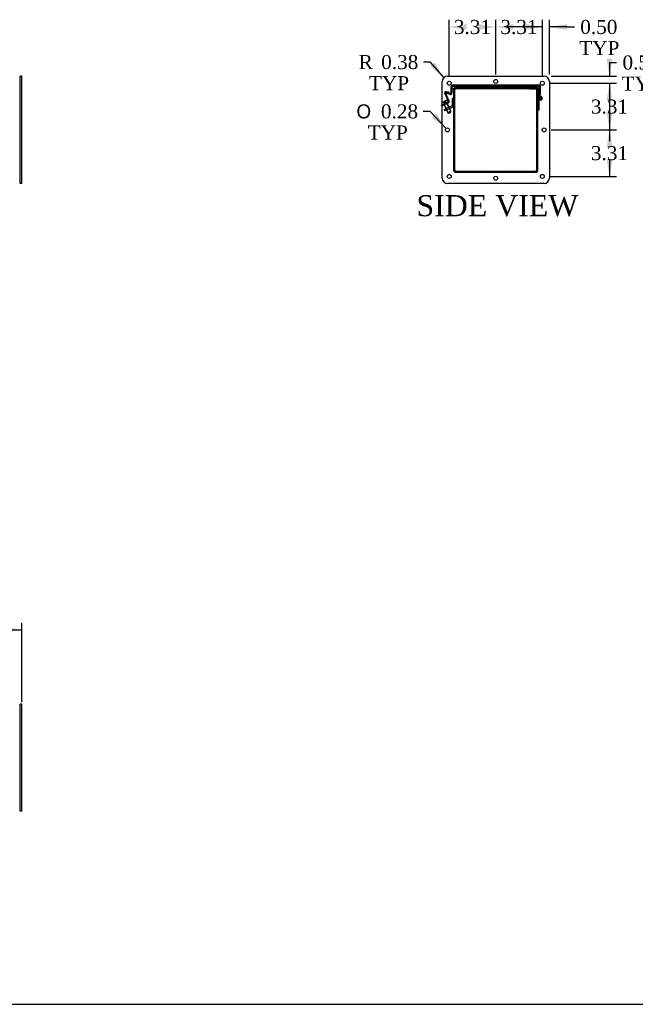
# Model space of a CAD drawing. Header units: inches. Extents: x 1 to 240, y -1 to 159.
# Tile 9 of 14: x 148 to 192, y 0 to 70. Entities that reach past the tile are written whole.
import ezdxf
from ezdxf.enums import TextEntityAlignment as Align
from ezdxf.lldxf.tags import DXFTag

# ---------------------------------------------------------------- set-up
doc = ezdxf.new("R2010")
doc.units = ezdxf.units.IN
doc.header["$MEASUREMENT"] = 0
for name, color, linetype in [('COM40176', 7, 'Continuous'), ('COM52631', 7, 'Continuous'), ('COM70666-2', 7, 'Continuous'), ('COM70693-12', 7, 'Continuous'), ('COM70694-12', 7, 'Continuous'), ('COM70695-2', 7, 'Continuous'), ('Default', 7, 'Continuous'), ('GSK10437', 7, 'Continuous'), ('GSK11095', 7, 'Continuous'), ('HNG86641-1', 7, 'Continuous'), ('HNG86641-2', 7, 'Continuous'), ('HNG86641-3', 7, 'Continuous'), ('QLB30082', 7, 'Continuous'), ('SCS19420', 7, 'Continuous')]:
    doc.layers.add(name, color=color, linetype=linetype)
doc.styles.add('SEACAD_Solid_Edge_ANSI1_Symbols', font='txt')
doc.styles.add('SEACAD_Times_New_Roman', font='times.ttf')
tags = doc.linetypes.add('HIDDEN2', pattern=[0.1875, 0.125, -0.0625]).pattern_tags.tags
tags[6:7] = [DXFTag(74, 4), DXFTag(75, 0), DXFTag(340, '0'), DXFTag(46, 0.0), DXFTag(50, 0.0), DXFTag(44, 0.0), DXFTag(45, 0.0)]
tags[4:5] = [DXFTag(74, 4), DXFTag(75, 0), DXFTag(340, '0'), DXFTag(46, 0.0), DXFTag(50, 0.0), DXFTag(44, 0.0), DXFTag(45, 0.0)]
doc.dimstyles.new('HAMMOND_(STH_-_240x160)', dxfattribs={"dimtxt": 1, "dimasz": 1.25, "dimexe": 0.5, "dimexo": 0.5, "dimgap": 0.25, "dimtad": 0, "dimtih": 1, "dimtoh": 1, "dimzin": 0, "dimdsep": 46, "dimtxsty": 'SEACAD_Times_New_Roman', "dimblk1": '_SE_FILLED', "dimblk2": '_SE_FILLED', "dimsah": 1, "dimcen": 0.5, "dimadec": 0, "dimazin": 0, "dimtfac": 0.8, "dimtofl": 0, "dimtmove": 0, "dimatfit": 3, "dimfxl": 1, "dimtolj": 1, "dimtzin": 0, "dimarcsym": 0})

# ---------------------------------------------------------------- blocks, each defined once
blk = doc.blocks.new('SE')
at = {"layer": 'GSK10437', "color": 7, "linetype": 'Continuous'}
for p, q in [((147.965, 66.021), (147.965, 66.396)), ((148.09, 66.396), (147.965, 66.396)), ((147.965, 59.146), (147.965, 66.021)), ((148.09, 66.021), (148.09, 66.396)), ((148.09, 59.146), (148.09, 66.021)), ((147.965, 58.771), (147.965, 59.146)), ((148.09, 58.771), (148.09, 59.146)), ((148.09, 58.771), (147.965, 58.771))]:
    blk.add_line(p, q, dxfattribs=at)
blk = doc.blocks.new('SE1')
at = {"layer": 'GSK10437', "color": 7, "linetype": 'Continuous'}
for p, q in [((147.965, 21.377), (147.965, 21.752)), ((148.09, 21.752), (147.965, 21.752)), ((148.09, 21.377), (148.09, 21.752)), ((147.965, 14.502), (147.965, 21.377)), ((148.09, 14.502), (148.09, 21.377)), ((147.965, 14.127), (147.965, 14.502)), ((148.09, 14.127), (147.965, 14.127)), ((148.09, 14.127), (148.09, 14.502))]:
    blk.add_line(p, q, dxfattribs=at)
blk = doc.blocks.new('SE4')
at = {"layer": 'COM40176', "color": 7, "linetype": 'HIDDEN2'}
for p, q in [((178.433, 64.601), (178.163, 65.181)), ((178.485, 64.625), (178.214, 65.205)), ((178.243, 65.246), (178.468, 65.227)), ((178.248, 65.303), (178.473, 65.283)), ((178.468, 65.227), (178.473, 65.283)), ((177.982, 64.359), (178.101, 64.414)), ((178.101, 64.414), (178.419, 64.563)), ((178.125, 64.363), (178.443, 64.511)), ((178.309, 64.448), (178.285, 64.5)), ((178.125, 64.363), (177.982, 64.296)), ((178.054, 64.329), (178.03, 64.381))]:
    blk.add_line(p, q, dxfattribs=at)
at = {"layer": 'COM40176', "color": 7, "linetype": 'Continuous'}
for p, q in [((177.931, 64.335), (177.982, 64.359)), ((177.955, 64.283), (177.931, 64.335)), ((177.982, 64.296), (177.955, 64.283))]:
    blk.add_line(p, q, dxfattribs=at)
at = {"layer": 'COM40176', "color": 7, "linetype": 'HIDDEN2'}
for centre, radius, start, end in [((178.241, 65.217), 0.086, 85, 205), ((178.241, 65.217), 0.029, 85, 205), ((178.407, 64.589), 0.029, 295, 25), ((178.407, 64.589), 0.086, 295, 25)]:
    blk.add_arc(centre, radius, start, end, dxfattribs=at)
at = {"layer": 'COM52631', "color": 7, "linetype": 'HIDDEN2'}
for p, q in [((178.7, 64.802), (178.7, 64.33)), ((178.795, 64.802), (178.7, 64.802)), ((178.131, 64.034), (178.302, 64.114)), ((178.131, 64.034), (178.172, 63.948)), ((178.172, 63.948), (178.342, 64.028)), ((178.262, 64.095), (178.302, 64.009)), ((178.302, 64.114), (178.672, 64.287)), ((178.342, 64.028), (178.712, 64.2)), ((178.495, 64.099), (178.455, 64.185))]:
    blk.add_line(p, q, dxfattribs=at)
for radius in [0.048, 0.143]:
    blk.add_arc((178.652, 64.33), radius, 295, 0, dxfattribs=at)
at = {"layer": 'COM70666-2', "color": 7, "linetype": 'HIDDEN2'}
for p, q in [((178.826, 65.325), (178.826, 65.489)), ((178.889, 65.552), (179.053, 65.552)), ((184.537, 65.552), (184.701, 65.552)), ((184.763, 65.489), (184.763, 65.325)), ((178.826, 59.677), (178.826, 59.841)), ((179.053, 59.615), (178.889, 59.615)), ((184.701, 59.615), (184.537, 59.615)), ((184.763, 59.841), (184.763, 59.677))]:
    blk.add_line(p, q, dxfattribs=at)
at = {"layer": 'COM70666-2', "color": 7, "linetype": 'Continuous'}
for p, q in [((178.826, 59.841), (178.826, 65.325)), ((179.053, 65.552), (184.537, 65.552)), ((184.763, 65.325), (184.763, 59.841)), ((184.537, 59.615), (179.053, 59.615))]:
    blk.add_line(p, q, dxfattribs=at)
at = {"layer": 'COM70666-2', "color": 7, "linetype": 'HIDDEN2'}
for centre, start, end in [((178.889, 65.489), 90, 180), ((184.701, 65.489), 0, 90), ((178.889, 59.677), 180, 270), ((184.701, 59.677), 270, 0)]:
    blk.add_arc(centre, 0.0625, start, end, dxfattribs=at)
at = {"layer": 'COM70693-12', "color": 7, "linetype": 'HIDDEN2'}
for p, q in [((178.795, 65.475), (178.795, 59.691)), ((178.867, 65.475), (178.867, 65.441)), ((179.42, 65.583), (178.903, 65.583)), ((178.937, 65.511), (178.903, 65.511)), ((179.42, 65.552), (179.42, 65.583)), ((184.687, 65.583), (184.17, 65.583)), ((184.17, 65.552), (184.17, 65.583)), ((184.687, 65.511), (184.653, 65.511)), ((184.723, 65.441), (184.723, 65.475)), ((184.795, 59.691), (184.795, 65.475)), ((178.867, 59.726), (178.867, 59.691)), ((178.903, 59.655), (178.938, 59.655)), ((178.903, 59.583), (184.687, 59.583)), ((184.652, 59.655), (184.687, 59.655)), ((184.723, 59.691), (184.723, 59.726))]:
    blk.add_line(p, q, dxfattribs=at)
at = {"layer": 'COM70693-12', "color": 7, "linetype": 'Continuous'}
for p, q in [((178.867, 65.441), (178.867, 59.726)), ((179.42, 65.511), (178.937, 65.511)), ((179.42, 65.511), (179.42, 65.552)), ((184.17, 65.511), (184.17, 65.552)), ((184.653, 65.511), (184.17, 65.511)), ((184.723, 59.726), (184.723, 65.441)), ((178.938, 59.655), (184.652, 59.655))]:
    blk.add_line(p, q, dxfattribs=at)
at = {"layer": 'COM70693-12', "color": 7, "linetype": 'HIDDEN2'}
for centre, radius, start, end in [((178.903, 65.475), 0.108, 90, 180), ((178.903, 65.475), 0.036, 90, 180), ((184.687, 65.475), 0.108, 0, 90), ((184.687, 65.475), 0.036, 0, 90), ((178.903, 59.691), 0.108, 180, 270), ((178.903, 59.691), 0.036, 180, 270), ((184.687, 59.691), 0.108, 270, 0), ((184.687, 59.691), 0.036, 270, 0)]:
    blk.add_arc(centre, radius, start, end, dxfattribs=at)
at = {"layer": 'COM70694-12', "color": 7, "linetype": 'HIDDEN2'}
for p, q in [((178.37, 65.146), (178.388, 65.215)), ((178.544, 65.102), (178.37, 65.146)), ((178.562, 65.172), (178.388, 65.215)), ((178.606, 65.647), (178.606, 65.207)), ((178.678, 65.647), (178.678, 65.207)), ((184.873, 65.755), (178.714, 65.755)), ((184.873, 65.683), (178.714, 65.683)), ((184.909, 65.099), (184.909, 65.647)), ((184.981, 65.129), (184.909, 65.129)), ((184.981, 65.099), (184.981, 65.647)), ((184.909, 65.099), (184.981, 65.099))]:
    blk.add_line(p, q, dxfattribs=at)
for centre, radius, start, end in [((178.57, 65.207), 0.108, 256, 0), ((178.57, 65.207), 0.036, 256, 0), ((178.714, 65.647), 0.108, 90, 180), ((178.714, 65.647), 0.036, 90, 180), ((184.873, 65.647), 0.108, 0, 90), ((184.873, 65.647), 0.036, 0, 90)]:
    blk.add_arc(centre, radius, start, end, dxfattribs=at)
at = {"layer": 'COM70695-2', "color": 7, "linetype": 'HIDDEN2'}
for p, q in [((184.139, 65.583), (179.451, 65.583)), ((179.451, 65.583), (179.451, 65.552)), ((184.139, 65.583), (184.139, 65.552))]:
    blk.add_line(p, q, dxfattribs=at)
at = {"layer": 'COM70695-2', "color": 7, "linetype": 'Continuous'}
for p, q in [((179.451, 65.552), (179.451, 65.511)), ((184.139, 65.511), (179.451, 65.511)), ((184.139, 65.552), (184.139, 65.511))]:
    blk.add_line(p, q, dxfattribs=at)
at = {"layer": 'GSK10437', "color": 7, "linetype": 'Continuous'}
for p, q in [((177.982, 59.146), (177.982, 66.021)), ((178.357, 66.396), (185.232, 66.396)), ((185.607, 66.021), (185.607, 59.146)), ((178.825, 59.864), (178.825, 65.303)), ((179.075, 65.553), (184.514, 65.553)), ((184.764, 65.303), (184.764, 59.864)), ((184.514, 59.614), (179.075, 59.614)), ((185.232, 58.771), (178.357, 58.771))]:
    blk.add_line(p, q, dxfattribs=at)
for centre in [(178.482, 65.896), (181.795, 66.021), (185.107, 65.896), (178.357, 62.583), (185.232, 62.583), (178.482, 59.271), (181.795, 59.146), (185.107, 59.271)]:
    blk.add_circle(centre, 0.141, dxfattribs=at)
for centre, radius, start, end in [((178.357, 66.021), 0.375, 90, 180), ((185.232, 66.021), 0.375, 0, 90), ((179.075, 65.303), 0.25, 90, 180), ((184.514, 65.303), 0.25, 0, 90), ((179.075, 59.864), 0.25, 180, 270), ((184.514, 59.864), 0.25, 270, 0), ((178.357, 59.146), 0.375, 180, 270), ((185.232, 59.146), 0.375, 270, 0)]:
    blk.add_arc(centre, radius, start, end, dxfattribs=at)
at = {"layer": 'GSK11095', "color": 7, "linetype": 'HIDDEN2'}
for p, q in [((178.678, 65.683), (179.428, 65.683)), ((178.678, 65.495), (178.678, 65.683)), ((178.916, 65.495), (178.678, 65.495)), ((179.428, 65.683), (179.428, 65.552)), ((184.159, 65.683), (179.428, 65.683)), ((179.428, 65.683), (179.428, 65.552)), ((179.428, 65.683), (179.428, 65.683)), ((184.909, 65.683), (184.159, 65.683)), ((184.159, 65.683), (184.159, 65.552)), ((184.159, 65.683), (184.159, 65.495)), ((184.159, 65.683), (184.159, 65.683)), ((184.674, 65.495), (184.909, 65.495)), ((184.909, 65.495), (184.909, 65.683))]:
    blk.add_line(p, q, dxfattribs=at)
at = {"layer": 'GSK11095', "color": 7, "linetype": 'Continuous'}
for p, q in [((179.428, 65.495), (178.916, 65.495)), ((179.428, 65.552), (179.428, 65.495)), ((179.428, 65.552), (179.428, 65.495)), ((184.159, 65.495), (179.428, 65.495)), ((179.428, 65.495), (179.428, 65.495)), ((184.159, 65.552), (184.159, 65.495)), ((184.159, 65.495), (184.674, 65.495)), ((184.159, 65.495), (184.159, 65.495))]:
    blk.add_line(p, q, dxfattribs=at)
at = {"layer": 'HNG86641-1', "color": 7, "linetype": 'HIDDEN2'}
for p, q in [((184.834, 65.642), (184.909, 65.642)), ((184.834, 64.989), (184.834, 65.642)), ((184.834, 64.989), (184.909, 64.989)), ((184.834, 64.989), (184.834, 64.829)), ((184.909, 65.099), (184.909, 64.989)), ((184.909, 64.829), (184.909, 64.989)), ((184.915, 64.954), (184.946, 64.886))]:
    blk.add_line(p, q, dxfattribs=at)
blk.add_arc((184.972, 64.829), 0.137, 180, 232.89828, dxfattribs=at)
at = {"layer": 'HNG86641-2', "color": 7, "linetype": 'HIDDEN2'}
for p, q in [((184.837, 64.854), (184.795, 64.629)), ((184.879, 64.669), (184.802, 64.669)), ((184.87, 64.622), (184.91, 64.84)), ((184.87, 64.016), (184.87, 64.622)), ((184.935, 64.778), (184.889, 64.719)), ((184.795, 64.016), (184.87, 64.016))]:
    blk.add_line(p, q, dxfattribs=at)
blk.add_arc((184.972, 64.829), 0.137, 232.89828, 169.45483, dxfattribs=at)
at = {"layer": 'HNG86641-3', "color": 7, "linetype": 'HIDDEN2'}
blk.add_circle((184.972, 64.829), 0.0625, dxfattribs=at)
at = {"layer": 'QLB30082', "color": 7, "linetype": 'HIDDEN2'}
for p, q in [((180.534, 65.653), (180.534, 65.683)), ((180.909, 65.653), (180.534, 65.653)), ((182.659, 65.653), (180.909, 65.653)), ((181.804, 65.643), (181.804, 65.653)), ((181.804, 65.643), (181.812, 65.643)), ((181.817, 65.654), (181.817, 65.641)), ((181.817, 65.643), (182.054, 65.643)), ((181.822, 65.643), (181.822, 65.653)), ((181.825, 65.643), (181.825, 65.653)), ((181.832, 65.643), (181.832, 65.653)), ((181.841, 65.654), (181.841, 65.641)), ((181.844, 65.654), (181.844, 65.641)), ((181.846, 65.643), (181.846, 65.653)), ((181.849, 65.643), (181.849, 65.653)), ((181.85, 65.643), (181.85, 65.653)), ((181.862, 65.643), (181.862, 65.653)), ((181.863, 65.643), (181.863, 65.653)), ((181.876, 65.643), (181.876, 65.653)), ((181.884, 65.643), (181.884, 65.653)), ((181.902, 65.643), (181.902, 65.653)), ((181.927, 65.643), (181.927, 65.653)), ((181.939, 65.643), (181.939, 65.653)), ((181.943, 65.643), (181.943, 65.653)), ((181.945, 65.641), (181.945, 65.654)), ((181.954, 65.643), (181.954, 65.653)), ((181.969, 65.641), (181.969, 65.654)), ((181.981, 65.643), (181.981, 65.653)), ((181.985, 65.643), (181.985, 65.653)), ((181.991, 65.643), (181.991, 65.653)), ((181.994, 65.643), (181.994, 65.653)), ((182.004, 65.643), (182.004, 65.653)), ((182.022, 65.643), (182.022, 65.653)), ((182.027, 65.641), (182.027, 65.654)), ((182.05, 65.653), (182.05, 65.654)), ((182.05, 65.641), (182.05, 65.654)), ((182.05, 65.643), (182.05, 65.653)), ((182.05, 65.641), (182.05, 65.643)), ((182.054, 65.641), (182.054, 65.654)), ((183.034, 65.653), (182.659, 65.653)), ((183.034, 65.653), (183.034, 65.683))]:
    blk.add_line(p, q, dxfattribs=at)
at = {"layer": 'SCS19420', "color": 7, "linetype": 'HIDDEN2'}
for p, q in [((178.02, 64.569), (178.019, 64.569)), ((178.02, 64.569), (178.027, 64.573)), ((178.051, 64.501), (178.02, 64.569)), ((178.027, 64.573), (178.101, 64.607)), ((178.051, 64.501), (178.111, 64.529)), ((178.078, 64.597), (178.106, 64.538)), ((178.094, 64.411), (178.114, 64.42)), ((178.116, 64.482), (178.097, 64.523)), ((178.101, 64.607), (178.128, 64.548)), ((178.111, 64.529), (178.142, 64.543)), ((178.407, 63.792), (178.114, 64.42)), ((178.161, 64.503), (178.116, 64.482)), ((178.142, 64.543), (178.187, 64.565)), ((178.161, 64.503), (178.142, 64.544)), ((178.206, 64.524), (178.161, 64.503)), ((178.164, 64.637), (178.235, 64.67)), ((178.192, 64.578), (178.164, 64.637)), ((178.215, 64.588), (178.187, 64.647)), ((178.187, 64.565), (178.217, 64.579)), ((178.206, 64.524), (178.187, 64.565)), ((178.252, 64.545), (178.206, 64.524)), ((178.217, 64.579), (178.278, 64.607)), ((178.252, 64.545), (178.233, 64.586)), ((178.235, 64.67), (178.246, 64.674)), ((178.278, 64.607), (178.246, 64.674)), ((178.32, 64.516), (178.301, 64.507)), ((178.593, 63.879), (178.301, 64.507)), ((178.604, 63.908), (178.32, 64.516)), ((178.412, 64.587), (178.4, 64.614)), ((178.094, 64.411), (178.377, 63.803)), ((178.604, 63.908), (178.377, 63.803)), ((178.377, 63.803), (178.457, 63.774)), ((178.457, 63.774), (178.575, 63.829)), ((178.575, 63.829), (178.604, 63.908))]:
    blk.add_line(p, q, dxfattribs=at)
at = {"layer": 'SCS19420', "color": 7, "linetype": 'Continuous'}
blk.add_line((177.965, 64.411), (177.977, 64.384), dxfattribs=at)
for centre, radius, start, end in [((178.073, 64.462), 0.12, 139.29652, 205), ((178, 64.395), 0.025, 205, 225.41012)]:
    blk.add_arc(centre, radius, start, end, dxfattribs=at)
at = {"layer": 'SCS19420', "color": 7, "linetype": 'HIDDEN2'}
for centre, radius, start, end in [((178.073, 64.462), 0.12, 115, 139.29652), ((178.138, 64.553), 0.035, 205, 221.60155), ((178.138, 64.553), 0.01, 205, 295), ((178.183, 64.574), 0.01, 295, 25), ((178.183, 64.574), 0.035, 8.39845, 25), ((178.291, 64.563), 0.12, 25, 111.93601), ((178.39, 64.576), 0.025, 295, 25), ((178, 64.395), 0.025, 225.41012, 295)]:
    blk.add_arc(centre, radius, start, end, dxfattribs=at)
blk = doc.blocks.new('DMBLK115')
at = {"layer": 'Default', "linetype": 'Continuous', "transparency": 16777216}
for points in [[(183.857, 70.106), (183.857, 69.689), (185.107, 69.898)], [(186.857, 70.106), (185.607, 69.898), (186.857, 69.689)]]:
    blk.add_hatch(color=7, dxfattribs=at).paths.add_polyline_path(points)
at = {"layer": 'Default', "color": 7, "linetype": 'Continuous', "transparency": 16777216}
for p, q in [((185.107, 66.396), (185.107, 70.398)), ((185.607, 66.521), (185.607, 70.398)), ((185.107, 69.898), (182.607, 69.898)), ((186.882, 69.898), (185.607, 69.898)), ((186.882, 69.898), (187.382, 69.898))]:
    blk.add_line(p, q, dxfattribs=at)
at = {"layer": 'Default', "color": 7, "linetype": 'Continuous', "transparency": 16777216, "style": 'SEACAD_Times_New_Roman'}
for s, p in [('0.50', (187.803, 70.398)), ('TYP', (187.732, 68.898))]:
    blk.add_text(s, height=1, dxfattribs=at).set_placement(p, align=Align.TOP_LEFT)
blk = doc.blocks.new('_SE_FILLED')
at = {"color": 0}
blk.add_line((0, 0), (-1, 0), dxfattribs=at)
blk.add_solid([(0, 0), (-1, -0.1665), (-1, 0.1665), (0, 0)], dxfattribs=at)
blk = doc.blocks.new('DMBLK116')
at = {"layer": 'Default', "linetype": 'Continuous', "transparency": 16777216}
for points in [[(183.045, 70.106), (181.795, 69.898), (183.045, 69.689)], [(183.857, 70.106), (183.857, 69.689), (185.107, 69.898)]]:
    blk.add_hatch(color=7, dxfattribs=at).paths.add_polyline_path(points)
at = {"layer": 'Default', "color": 7, "linetype": 'Continuous', "transparency": 16777216}
for p, q in [((181.795, 66.521), (181.795, 70.398)), ((185.107, 66.396), (185.107, 70.398))]:
    blk.add_line(p, q, dxfattribs=at)
at = {"layer": 'Default', "color": 7, "linetype": 'Continuous', "transparency": 16777216, "style": 'SEACAD_Times_New_Roman'}
blk.add_text('3.31', height=1, dxfattribs=at).set_placement((182.124, 70.398), align=Align.TOP_LEFT)
blk = doc.blocks.new('DMBLK117')
at = {"layer": 'Default', "linetype": 'Continuous', "transparency": 16777216}
for points in [[(179.732, 70.106), (178.482, 69.898), (179.732, 69.689)], [(180.545, 70.106), (180.545, 69.689), (181.795, 69.898)]]:
    blk.add_hatch(color=7, dxfattribs=at).paths.add_polyline_path(points)
at = {"layer": 'Default', "color": 7, "linetype": 'Continuous', "transparency": 16777216}
for p, q in [((178.482, 66.396), (178.482, 70.398)), ((181.795, 66.521), (181.795, 70.398))]:
    blk.add_line(p, q, dxfattribs=at)
at = {"layer": 'Default', "color": 7, "linetype": 'Continuous', "transparency": 16777216, "style": 'SEACAD_Times_New_Roman'}
blk.add_text('3.31', height=1, dxfattribs=at).set_placement((178.812, 70.398), align=Align.TOP_LEFT)
blk = doc.blocks.new('DMBLK118')
at = {"layer": 'Default', "linetype": 'Continuous', "transparency": 16777216}
for points in [[(190.093, 67.646), (189.676, 67.646), (189.885, 66.396)], [(190.093, 64.646), (189.885, 65.896), (189.676, 64.646)]]:
    blk.add_hatch(color=7, dxfattribs=at).paths.add_polyline_path(points)
at = {"layer": 'Default', "color": 7, "linetype": 'Continuous', "transparency": 16777216}
for p, q in [((189.885, 67.372), (190.385, 67.372)), ((189.885, 67.372), (189.885, 66.396)), ((185.607, 65.896), (190.385, 65.896)), ((185.732, 66.396), (190.385, 66.396)), ((189.885, 65.896), (189.885, 63.396))]:
    blk.add_line(p, q, dxfattribs=at)
at = {"layer": 'Default', "color": 7, "linetype": 'Continuous', "transparency": 16777216, "style": 'SEACAD_Times_New_Roman'}
for s, p in [('0.50', (190.806, 67.872)), ('TYP', (190.735, 66.372))]:
    blk.add_text(s, height=1, dxfattribs=at).set_placement(p, align=Align.TOP_LEFT)
blk = doc.blocks.new('DMBLK119')
at = {"layer": 'Default', "linetype": 'Continuous', "transparency": 16777216}
for points in [[(190.093, 64.646), (189.885, 65.896), (189.676, 64.646)], [(190.093, 63.833), (189.676, 63.833), (189.885, 62.583)]]:
    blk.add_hatch(color=7, dxfattribs=at).paths.add_polyline_path(points)
at = {"layer": 'Default', "color": 7, "linetype": 'Continuous', "transparency": 16777216}
for p, q in [((185.607, 65.896), (190.385, 65.896)), ((189.885, 65.896), (189.885, 65.089)), ((189.885, 63.739), (189.885, 62.583)), ((185.732, 62.583), (190.385, 62.583))]:
    blk.add_line(p, q, dxfattribs=at)
at = {"layer": 'Default', "color": 7, "linetype": 'Continuous', "transparency": 16777216, "style": 'SEACAD_Times_New_Roman'}
blk.add_text('3.31', height=1, dxfattribs=at).set_placement((188.558, 64.739), align=Align.TOP_LEFT)
blk = doc.blocks.new('DMBLK120')
at = {"layer": 'Default', "linetype": 'Continuous', "transparency": 16777216}
for points in [[(190.093, 61.333), (189.885, 62.583), (189.676, 61.333)], [(190.093, 60.521), (189.676, 60.521), (189.885, 59.271)]]:
    blk.add_hatch(color=7, dxfattribs=at).paths.add_polyline_path(points)
at = {"layer": 'Default', "color": 7, "linetype": 'Continuous', "transparency": 16777216}
for p, q in [((185.732, 62.583), (190.385, 62.583)), ((189.885, 62.583), (189.885, 61.777)), ((189.885, 60.427), (189.885, 59.271)), ((185.607, 59.271), (190.385, 59.271))]:
    blk.add_line(p, q, dxfattribs=at)
at = {"layer": 'Default', "color": 7, "linetype": 'Continuous', "transparency": 16777216, "style": 'SEACAD_Times_New_Roman'}
blk.add_text('3.31', height=1, dxfattribs=at).set_placement((188.558, 61.427), align=Align.TOP_LEFT)
blk = doc.blocks.new('DMBLK121')
at = {"layer": 'Default', "linetype": 'Continuous', "transparency": 16777216}
blk.add_hatch(color=7, dxfattribs=at).paths.add_polyline_path([(177.13, 67.106), (178.11, 66.303), (177.444, 67.381)])
at = {"layer": 'Default', "color": 7, "linetype": 'Continuous', "transparency": 16777216}
for p, q in [((177.149, 67.402), (176.649, 67.402)), ((178.11, 66.303), (177.149, 67.402))]:
    blk.add_line(p, q, dxfattribs=at)
at = {"layer": 'Default', "color": 7, "linetype": 'Continuous', "transparency": 16777216, "style": 'SEACAD_Times_New_Roman'}
for s, p in [('0.38', (173.645, 67.902)), ('R', (172.049, 67.902)), ('TYP', (172.776, 66.402))]:
    blk.add_text(s, height=1, dxfattribs=at).set_placement(p, align=Align.TOP_LEFT)
blk = doc.blocks.new('DMBLK122')
at = {"layer": 'Default', "linetype": 'Continuous', "transparency": 16777216}
blk.add_hatch(color=7, dxfattribs=at).paths.add_polyline_path([(177.256, 63.457), (178.261, 62.686), (177.561, 63.742)])
at = {"layer": 'Default', "color": 7, "linetype": 'Continuous', "transparency": 16777216}
for p, q in [((177.133, 63.894), (176.633, 63.894)), ((178.261, 62.686), (177.133, 63.894))]:
    blk.add_line(p, q, dxfattribs=at)
for s, style, p in [('O', 'SEACAD_Solid_Edge_ANSI1_Symbols', (171.889, 64.394)), ('0.28', 'SEACAD_Times_New_Roman', (173.629, 64.394)), ('TYP', 'SEACAD_Times_New_Roman', (172.688, 62.894))]:
    blk.add_text(s, height=1, dxfattribs=dict(at, style=style)).set_placement(p, align=Align.TOP_LEFT)
blk = doc.blocks.new('DMBLK125')
at = {"layer": 'Default', "linetype": 'Continuous', "transparency": 16777216}
for points in [[(29.165, 27.235), (27.915, 27.026), (29.165, 26.818)], [(146.84, 27.235), (146.84, 26.818), (148.09, 27.026)]]:
    blk.add_hatch(color=7, dxfattribs=at).paths.add_polyline_path(points)
at = {"layer": 'Default', "color": 7, "linetype": 'Continuous', "transparency": 16777216}
for p, q in [((27.915, 21.877), (27.915, 27.526)), ((148.09, 21.877), (148.09, 27.526)), ((27.915, 27.026), (85.567, 27.026)), ((90.438, 27.026), (148.09, 27.026))]:
    blk.add_line(p, q, dxfattribs=at)
at = {"layer": 'Default', "color": 7, "linetype": 'Continuous', "transparency": 16777216, "style": 'SEACAD_Times_New_Roman'}
blk.add_text('120.18', height=1, dxfattribs=at).set_placement((85.917, 27.526), align=Align.TOP_LEFT)
blk = doc.blocks.new('BORDER')
at = {"layer": 'Default', "color": 7, "linetype": 'Continuous'}
blk.add_line((-41.86, 0), (0, 0), dxfattribs=at)

msp = doc.modelspace()

# ---------------------------------------------------------------- block references
at = {"layer": 'Default', "color": 7, "xscale": 5.7, "yscale": 5.7, "zscale": 5.7}
msp.add_blockref('BORDER', (239.562, 0.401), dxfattribs=at)
at = {"layer": 'Default'}
for name in ['SE', 'SE4', 'SE1']:
    msp.add_blockref(name, (0, 0), dxfattribs=at)

# ---------------------------------------------------------------- texts
at = {"layer": 'Default', "color": 7, "linetype": 'Continuous', "style": 'SEACAD_Times_New_Roman'}
msp.add_text('SIDE VIEW', height=1.5, dxfattribs=at).set_placement((176.153, 57.941), align=Align.TOP_LEFT)

# ---------------------------------------------------------------- dimensions: what is measured, and where the dimension line sits
at = {"layer": 'Default', "color": 7, "linetype": 'Continuous'}
for base, p1, p2, picture, middle in [((178.482, 69.898), (181.795, 66.021), (178.482, 65.896), 'DMBLK117', (180.139, 69.898)), ((181.795, 69.898), (185.107, 65.896), (181.795, 66.021), 'DMBLK116', (183.451, 69.898))]:
    dim = msp.add_linear_dim(base=base, p1=p1, p2=p2, text='\\A1;<>', dimstyle='HAMMOND_(STH_-_240x160)', dxfattribs=at)
    dim.commit()
    dim.dimension.update_dxf_attribs({"geometry": picture, "text_midpoint": middle, "dimtype": 160})
dim = msp.add_linear_dim(base=(185.107, 69.898), p1=(185.607, 66.021), p2=(185.107, 65.896), text='\\A1;<>\\PTYP', dimstyle='HAMMOND_(STH_-_240x160)', override={"dimtmove": 1}, dxfattribs=at)
dim.commit()
dim.dimension.update_dxf_attribs({"geometry": 'DMBLK115', "text_midpoint": (187.382, 69.898), "dimtype": 160})
dim = msp.add_radius_dim(center=(178.3574, 66.0207), mpoint=(178.1104, 66.3029), text='\\A1;<>\\PTYP', dimstyle='HAMMOND_(STH_-_240x160)', dxfattribs=at)
dim.commit()
dim.dimension.update_dxf_attribs({"geometry": 'DMBLK121', "text_midpoint": (176.6487, 67.4018), "dimtype": 164})
dim = msp.add_linear_dim(base=(189.885, 65.896), p1=(185.232, 66.396), p2=(185.107, 65.896), angle=90, text='\\A1;<>\\PTYP', dimstyle='HAMMOND_(STH_-_240x160)', override={"dimtmove": 1}, dxfattribs=at)
dim.commit()
dim.dimension.update_dxf_attribs({"geometry": 'DMBLK118', "text_midpoint": (190.385, 67.372), "dimtype": 160})
for base, p1, p2, angle, picture, middle, dimtype in [((189.885, 62.583), (185.107, 65.896), (185.232, 62.583), 90, 'DMBLK119', (189.885, 64.239), 160), ((189.885, 59.271), (185.232, 62.583), (185.107, 59.271), 90, 'DMBLK120', (189.885, 60.927), 160), ((27.914962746, 27.026286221), (27.914962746, 21.377292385), (148.089962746, 21.377292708), 0.000000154, 'DMBLK125', (88.002461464, 27.026286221), 161)]:
    dim = msp.add_linear_dim(base=base, p1=p1, p2=p2, angle=angle, text='\\A1;<>', dimstyle='HAMMOND_(STH_-_240x160)', dxfattribs=at)
    dim.commit()
    dim.dimension.update_dxf_attribs({"geometry": picture, "text_midpoint": middle, "dimtype": dimtype})
dim = msp.add_diameter_dim_2p(p1=(178.453, 62.48), p2=(178.261, 62.686), text='\\A1;<>\\PTYP', dimstyle='HAMMOND_(STH_-_240x160)', dxfattribs=at)
dim.commit()
dim.dimension.update_dxf_attribs({"geometry": 'DMBLK122', "text_midpoint": (176.633, 63.894), "dimtype": 163})

doc.saveas('drawing.dxf')
